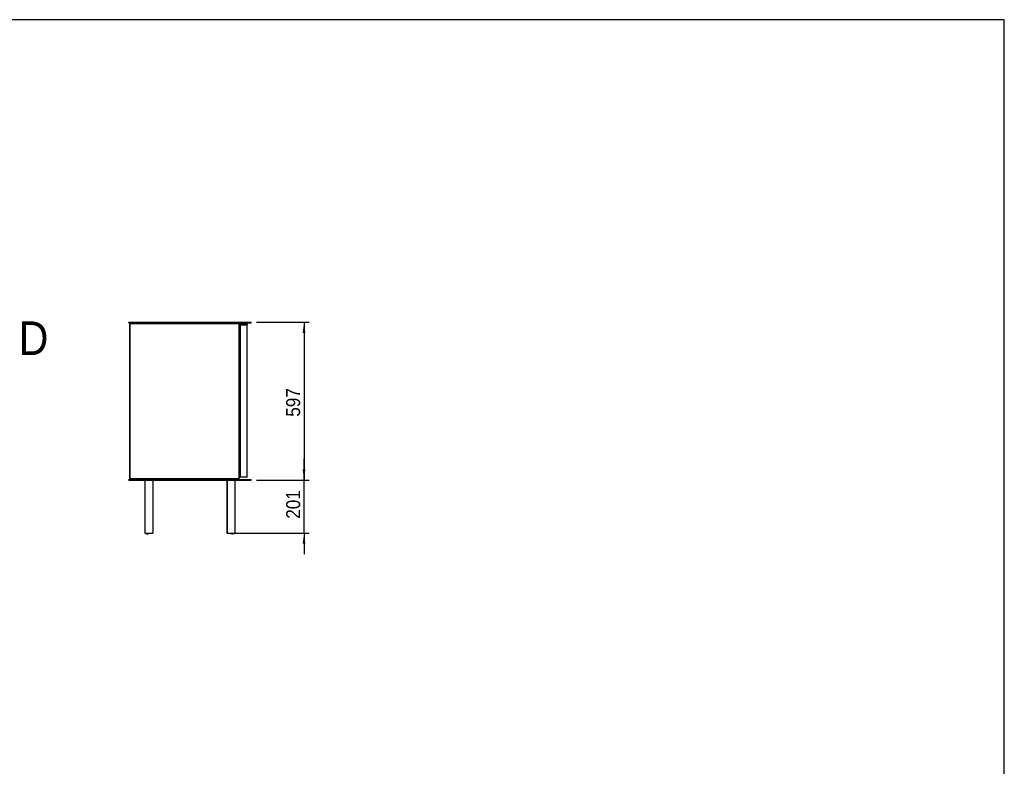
# Model space of a CAD drawing. Header units: millimetres. Extents: x 100 to 8300, y 100 to 5840.
# Tile 9 of 9: x 4576 to 8300, y 3017 to 5840. Entities that reach past the tile are written whole.
import ezdxf

# ---------------------------------------------------------------- set-up
doc = ezdxf.new("R2010")
doc.units = ezdxf.units.MM
doc.header["$LTSCALE"] = 20
doc.linetypes.add('SLD-Solido', pattern=[0])
for name, color, linetype in [('QUOTE', 1, 'SLD-Solido'), ('SCHIZZI', 9, 'Continuous'), ('SEZIONI', 9, 'SLD-Solido')]:
    doc.layers.add(name, color=color, linetype=linetype)
doc.styles.add('SLDTEXTSTYLE0', font='Gothic.ttf', dxfattribs={"width": 0.913})
doc.dimstyles.new('SLDDIMSTYLE0', dxfattribs={"dimtxt": 52.916667, "dimasz": 40, "dimexe": 0, "dimexo": 0.0625, "dimgap": 13.229167, "dimtad": 1, "dimdec": 0, "dimrnd": 1e-09, "dimzin": 12, "dimdsep": 46, "dimtxsty": 'SLDTEXTSTYLE0', "dimsah": 1, "dimcen": 0.09, "dimadec": 0, "dimazin": 3, "dimtfac": 1, "dimtdec": 0, "dimtofl": 0, "dimtmove": 0, "dimatfit": 3, "dimfxl": 0, "dimfrac": 2, "dimtolj": 1, "dimtzin": 12, "dimarcsym": 0})
doc.dimstyles.new('SLDDIMSTYLE1', dxfattribs={"dimtxt": 52.916667, "dimasz": 40, "dimexe": 0, "dimexo": 0.0625, "dimgap": 13.229167, "dimtad": 1, "dimdec": 0, "dimrnd": 1e-09, "dimzin": 12, "dimdsep": 46, "dimtxsty": 'SLDTEXTSTYLE0', "dimsah": 1, "dimcen": 0.09, "dimadec": 0, "dimazin": 3, "dimtfac": 1, "dimtmove": 0, "dimatfit": 0, "dimfxl": 0, "dimfrac": 2, "dimtolj": 1, "dimtzin": 12, "dimarcsym": 0})

# ---------------------------------------------------------------- blocks, each defined once
blk = doc.blocks.new('_D_1')
at = {"layer": 'QUOTE'}
for p, q in [((5651.3, 4099.1), (5651.3, 4179.1)), ((5471.3, 4099.1), (5671.3, 4099.1)), ((5651.3, 3898.6), (5651.3, 4099.1)), ((5388.5, 3898.6), (5671.3, 3898.6)), ((5651.3, 3898.6), (5651.3, 3818.6))]:
    blk.add_line(p, q, dxfattribs=at)
for points in [[(5651.3, 4099.1), (5656.3, 4139.1), (5646.3, 4139.1)], [(5651.3, 3898.6), (5646.3, 3858.6), (5656.3, 3858.6)]]:
    blk.add_solid(points, dxfattribs=at)
at = {"layer": 'QUOTE', "insert": (5583.7, 3952.9), "char_height": 52.92, "attachment_point": 1, "rotation": 90, "style": 'SLDTEXTSTYLE0'}
blk.add_mtext('201', dxfattribs=at)
blk = doc.blocks.new('_D_2')
at = {"layer": 'QUOTE'}
for p, q in [((5471.3, 4695.6), (5671.3, 4695.6)), ((5651.3, 4695.6), (5651.3, 4099.1)), ((5471.3, 4099.1), (5671.3, 4099.1))]:
    blk.add_line(p, q, dxfattribs=at)
for points in [[(5651.3, 4695.6), (5646.3, 4655.6), (5656.3, 4655.6)], [(5651.3, 4099.1), (5656.3, 4139.1), (5646.3, 4139.1)]]:
    blk.add_solid(points, dxfattribs=at)
at = {"layer": 'QUOTE', "insert": (5583.7, 4338.7), "char_height": 52.92, "attachment_point": 1, "rotation": 90, "style": 'SLDTEXTSTYLE0'}
blk.add_mtext('597', dxfattribs=at)

msp = doc.modelspace()

# ---------------------------------------------------------------- linework, layer by layer
for p, q in [((4988.26, 4693.57), (4988.26, 4695.57)), ((4988.26, 4695.57), (4992.26, 4695.57)), ((4988.26, 4693.57), (4992.26, 4693.57)), ((4992.26, 4695.57), (5447.26, 4695.57)), ((4992.26, 4693.57), (5447.26, 4693.57)), ((5012.76, 4693.07), (5012.76, 4690.57)), ((5012.76, 4693.07), (5386.76, 4693.07)), ((5386.76, 4693.07), (5386.76, 4690.57)), ((5447.26, 4695.57), (5451.26, 4695.57)), ((5447.26, 4693.57), (5451.26, 4693.57)), ((5451.26, 4693.57), (5451.26, 4695.57)), ((4991.76, 4690.57), (4991.76, 4104.57)), ((4991.76, 4690.57), (4992.76, 4690.57)), ((4992.76, 4690.57), (4992.76, 4104.57)), ((4993.06, 4690.57), (4993.06, 4104.57)), ((4993.06, 4690.57), (4993.16, 4690.57)), ((4993.16, 4104.57), (4993.16, 4690.57)), ((4993.16, 4690.57), (4993.59, 4690.57)), ((4993.59, 4690.57), (5000.24, 4690.57)), ((5000.24, 4690.57), (5001.77, 4690.57)), ((5001.77, 4690.57), (5007.88, 4690.57)), ((5007.88, 4690.57), (5008.64, 4690.57)), ((5008.64, 4690.57), (5014.74, 4690.57)), ((5014.74, 4690.57), (5016.27, 4690.57)), ((5016.27, 4690.57), (5022.38, 4690.57)), ((5022.38, 4690.57), (5023.14, 4690.57)), ((5023.14, 4690.57), (5029.24, 4690.57)), ((5029.24, 4690.57), (5030.77, 4690.57)), ((5030.77, 4690.57), (5036.88, 4690.57)), ((5036.88, 4690.57), (5037.64, 4690.57)), ((5037.64, 4690.57), (5043.74, 4690.57)), ((5043.74, 4690.57), (5045.27, 4690.57)), ((5045.27, 4690.57), (5051.38, 4690.57)), ((5051.38, 4690.57), (5052.14, 4690.57)), ((5052.14, 4690.57), (5058.24, 4690.57)), ((5058.24, 4690.57), (5059.77, 4690.57)), ((5059.77, 4690.57), (5065.88, 4690.57)), ((5065.88, 4690.57), (5066.64, 4690.57)), ((5066.64, 4690.57), (5072.74, 4690.57)), ((5072.74, 4690.57), (5074.27, 4690.57)), ((5074.27, 4690.57), (5080.38, 4690.57)), ((5080.38, 4690.57), (5081.14, 4690.57)), ((5081.14, 4690.57), (5087.24, 4690.57)), ((5087.24, 4690.57), (5088.77, 4690.57)), ((5088.77, 4690.57), (5094.88, 4690.57)), ((5094.88, 4690.57), (5095.64, 4690.57)), ((5095.64, 4690.57), (5101.74, 4690.57)), ((5101.74, 4690.57), (5103.27, 4690.57)), ((5103.27, 4690.57), (5109.38, 4690.57)), ((5109.38, 4690.57), (5110.14, 4690.57)), ((5110.14, 4690.57), (5116.24, 4690.57)), ((5116.24, 4690.57), (5117.77, 4690.57)), ((5117.77, 4690.57), (5123.88, 4690.57)), ((5123.88, 4690.57), (5124.64, 4690.57)), ((5124.64, 4690.57), (5130.74, 4690.57)), ((5130.74, 4690.57), (5132.27, 4690.57)), ((5132.27, 4690.57), (5138.38, 4690.57)), ((5138.38, 4690.57), (5139.14, 4690.57)), ((5139.14, 4690.57), (5145.24, 4690.57)), ((5145.24, 4690.57), (5146.77, 4690.57)), ((5146.77, 4690.57), (5152.88, 4690.57)), ((5152.88, 4690.57), (5153.64, 4690.57)), ((5153.64, 4690.57), (5159.74, 4690.57)), ((5159.74, 4690.57), (5161.27, 4690.57)), ((5161.27, 4690.57), (5167.38, 4690.57)), ((5167.38, 4690.57), (5168.14, 4690.57)), ((5168.14, 4690.57), (5174.24, 4690.57)), ((5174.24, 4690.57), (5175.77, 4690.57)), ((5175.77, 4690.57), (5181.88, 4690.57)), ((5181.88, 4690.57), (5182.64, 4690.57)), ((5182.64, 4690.57), (5188.74, 4690.57)), ((5188.74, 4690.57), (5190.27, 4690.57)), ((5190.27, 4690.57), (5196.38, 4690.57)), ((5196.38, 4690.57), (5197.14, 4690.57)), ((5197.14, 4690.57), (5203.24, 4690.57)), ((5203.24, 4690.57), (5204.77, 4690.57)), ((5204.77, 4690.57), (5210.88, 4690.57)), ((5210.88, 4690.57), (5211.64, 4690.57)), ((5211.64, 4690.57), (5217.74, 4690.57)), ((5217.74, 4690.57), (5219.27, 4690.57)), ((5219.27, 4690.57), (5225.38, 4690.57)), ((5225.38, 4690.57), (5226.14, 4690.57)), ((5226.14, 4690.57), (5232.24, 4690.57)), ((5232.24, 4690.57), (5233.77, 4690.57)), ((5233.77, 4690.57), (5239.88, 4690.57)), ((5239.88, 4690.57), (5240.64, 4690.57)), ((5240.64, 4690.57), (5246.74, 4690.57)), ((5246.74, 4690.57), (5248.27, 4690.57)), ((5248.27, 4690.57), (5254.38, 4690.57)), ((5254.38, 4690.57), (5255.14, 4690.57)), ((5255.14, 4690.57), (5261.24, 4690.57)), ((5261.24, 4690.57), (5262.77, 4690.57)), ((5262.77, 4690.57), (5268.88, 4690.57)), ((5268.88, 4690.57), (5269.64, 4690.57)), ((5269.64, 4690.57), (5275.74, 4690.57)), ((5275.74, 4690.57), (5277.27, 4690.57)), ((5277.27, 4690.57), (5283.38, 4690.57)), ((5283.38, 4690.57), (5284.14, 4690.57)), ((5284.14, 4690.57), (5290.24, 4690.57)), ((5290.24, 4690.57), (5291.77, 4690.57)), ((5291.77, 4690.57), (5297.88, 4690.57)), ((5297.88, 4690.57), (5298.64, 4690.57)), ((5298.64, 4690.57), (5304.74, 4690.57)), ((5304.74, 4690.57), (5306.27, 4690.57)), ((5306.27, 4690.57), (5312.38, 4690.57)), ((5312.38, 4690.57), (5313.14, 4690.57)), ((5313.14, 4690.57), (5319.24, 4690.57)), ((5319.24, 4690.57), (5320.77, 4690.57)), ((5320.77, 4690.57), (5326.88, 4690.57)), ((5326.88, 4690.57), (5327.64, 4690.57)), ((5327.64, 4690.57), (5333.74, 4690.57)), ((5333.74, 4690.57), (5335.27, 4690.57)), ((5335.27, 4690.57), (5341.38, 4690.57)), ((5341.38, 4690.57), (5342.14, 4690.57)), ((5342.14, 4690.57), (5348.24, 4690.57)), ((5348.24, 4690.57), (5349.77, 4690.57)), ((5349.77, 4690.57), (5355.88, 4690.57)), ((5355.88, 4690.57), (5356.64, 4690.57)), ((5356.64, 4690.57), (5362.74, 4690.57)), ((5362.74, 4690.57), (5364.27, 4690.57)), ((5364.27, 4690.57), (5370.38, 4690.57)), ((5370.38, 4690.57), (5371.14, 4690.57)), ((5371.14, 4690.57), (5377.24, 4690.57)), ((5377.24, 4690.57), (5378.77, 4690.57)), ((5378.77, 4690.57), (5384.88, 4690.57)), ((5384.88, 4690.57), (5385.64, 4690.57)), ((5385.64, 4690.57), (5391.74, 4690.57)), ((5391.74, 4690.57), (5393.27, 4690.57)), ((5393.27, 4690.57), (5399.44, 4690.57)), ((5399.44, 4690.57), (5400.17, 4690.57)), ((5400.17, 4690.57), (5404.48, 4690.57)), ((5404.48, 4690.57), (5406.36, 4690.57)), ((5406.36, 4690.57), (5406.56, 4690.57)), ((5406.36, 4104.57), (5406.36, 4690.57)), ((5406.56, 4690.57), (5406.56, 4104.57)), ((5408.56, 4109.57), (5408.56, 4685.57)), ((5408.56, 4685.57), (5409.26, 4685.57)), ((5409.26, 4686.07), (5409.26, 4688.07)), ((5409.26, 4688.07), (5411.26, 4688.07)), ((5411.26, 4686.07), (5409.26, 4686.07)), ((5409.26, 4685.57), (5409.26, 4109.57)), ((5411.39, 4685.57), (5409.26, 4685.57)), ((5411.26, 4688.07), (5422.5, 4688.07)), ((5411.26, 4686.07), (5422.5, 4686.07)), ((5414.46, 4685.57), (5411.39, 4685.57)), ((5415.31, 4685.57), (5414.46, 4685.57)), ((5421.24, 4685.57), (5415.31, 4685.57)), ((5422.77, 4685.57), (5421.24, 4685.57)), ((5422.5, 4688.07), (5423.54, 4688.07)), ((5423.54, 4686.07), (5422.5, 4686.07)), ((5429.6, 4685.57), (5422.77, 4685.57)), ((5423.54, 4688.07), (5431.27, 4688.07)), ((5423.54, 4686.07), (5431.27, 4686.07)), ((5429.76, 4685.57), (5429.6, 4685.57)), ((5435.4, 4685.57), (5429.76, 4685.57)), ((5431.27, 4688.07), (5432.06, 4688.07)), ((5432.06, 4686.07), (5431.27, 4686.07)), ((5432.06, 4688.07), (5435.79, 4688.07)), ((5432.06, 4686.07), (5435.79, 4686.07)), ((5435.68, 4685.57), (5435.4, 4685.57)), ((5435.68, 4109.57), (5435.68, 4685.57)), ((5435.79, 4688.07), (5435.96, 4688.07)), ((5435.96, 4686.07), (5435.79, 4686.07)), ((5435.96, 4688.07), (5435.96, 4686.07)), ((4988.26, 4099.07), (4988.26, 4101.07)), ((4988.26, 4101.07), (4992.26, 4101.07)), ((4988.26, 4099.07), (4992.26, 4099.07)), ((4991.76, 4104.57), (4992.76, 4104.57)), ((4992.26, 4101.07), (5447.26, 4101.07)), ((4992.26, 4099.07), (5447.26, 4099.07)), ((4993.06, 4104.57), (4993.16, 4104.57)), ((4993.16, 4104.57), (4993.59, 4104.57)), ((4993.59, 4104.57), (5000.24, 4104.57)), ((5000.24, 4104.57), (5001.77, 4104.57)), ((5001.77, 4104.57), (5007.88, 4104.57)), ((5004.26, 4104.07), (5004.26, 4101.57)), ((5004.26, 4104.07), (5395.26, 4104.07)), ((5004.26, 4101.57), (5395.26, 4101.57)), ((5007.88, 4104.57), (5008.64, 4104.57)), ((5008.64, 4104.57), (5014.74, 4104.57)), ((5014.74, 4104.57), (5016.27, 4104.57)), ((5016.27, 4104.57), (5022.38, 4104.57)), ((5022.38, 4104.57), (5023.14, 4104.57)), ((5023.14, 4104.57), (5029.24, 4104.57)), ((5029.24, 4104.57), (5030.77, 4104.57)), ((5030.77, 4104.57), (5036.88, 4104.57)), ((5036.88, 4104.57), (5037.64, 4104.57)), ((5037.64, 4104.57), (5043.74, 4104.57)), ((5043.74, 4104.57), (5045.27, 4104.57)), ((5044.63, 4101.07), (5044.63, 4101.57)), ((5044.63, 4098.57), (5044.63, 4099.07)), ((5044.76, 4098.57), (5044.63, 4098.57)), ((5044.76, 4101.57), (5044.76, 4101.07)), ((5044.76, 4099.07), (5044.76, 4098.57)), ((5044.88, 4098.57), (5044.76, 4098.57)), ((5044.88, 4101.07), (5044.88, 4101.57)), ((5044.88, 4098.57), (5044.88, 4099.07)), ((5054.88, 4098.57), (5044.88, 4098.57)), ((5045.27, 4104.57), (5051.38, 4104.57)), ((5049.51, 4098.57), (5049.51, 3898.57)), ((5049.76, 4098.57), (5049.76, 3898.57)), ((5051.38, 4104.57), (5052.14, 4104.57)), ((5052.14, 4104.57), (5058.24, 4104.57)), ((5052.66, 4104.57), (5052.66, 4104.07)), ((5384.88, 4098.57), (5054.88, 4098.57)), ((5056.86, 4104.07), (5056.86, 4104.57)), ((5058.24, 4104.57), (5059.77, 4104.57)), ((5059.77, 4104.57), (5065.88, 4104.57)), ((5065.88, 4104.57), (5066.64, 4104.57)), ((5066.64, 4104.57), (5072.74, 4104.57)), ((5072.66, 4104.57), (5072.66, 4104.07)), ((5072.74, 4104.57), (5074.27, 4104.57)), ((5074.27, 4104.57), (5080.38, 4104.57)), ((5076.86, 4104.07), (5076.86, 4104.57)), ((5079.76, 4098.57), (5079.76, 3898.57)), ((5080.38, 4104.57), (5081.14, 4104.57)), ((5081.14, 4104.57), (5087.24, 4104.57)), ((5087.24, 4104.57), (5088.77, 4104.57)), ((5087.66, 4104.57), (5087.66, 4104.07)), ((5088.77, 4104.57), (5094.88, 4104.57)), ((5091.86, 4104.07), (5091.86, 4104.57)), ((5094.88, 4104.57), (5095.64, 4104.57)), ((5095.64, 4104.57), (5101.74, 4104.57)), ((5101.74, 4104.57), (5103.27, 4104.57)), ((5103.27, 4104.57), (5109.38, 4104.57)), ((5109.38, 4104.57), (5110.14, 4104.57)), ((5110.14, 4104.57), (5116.24, 4104.57)), ((5116.24, 4104.57), (5117.77, 4104.57)), ((5117.77, 4104.57), (5123.88, 4104.57)), ((5122.66, 4104.57), (5122.66, 4104.07)), ((5123.88, 4104.57), (5124.64, 4104.57)), ((5124.64, 4104.57), (5130.74, 4104.57)), ((5126.86, 4104.07), (5126.86, 4104.57)), ((5130.74, 4104.57), (5132.27, 4104.57)), ((5132.27, 4104.57), (5138.38, 4104.57)), ((5138.38, 4104.57), (5139.14, 4104.57)), ((5139.14, 4104.57), (5145.24, 4104.57)), ((5145.24, 4104.57), (5146.77, 4104.57)), ((5146.77, 4104.57), (5152.88, 4104.57)), ((5152.88, 4104.57), (5153.64, 4104.57)), ((5153.64, 4104.57), (5159.74, 4104.57)), ((5159.74, 4104.57), (5161.27, 4104.57)), ((5161.27, 4104.57), (5167.38, 4104.57)), ((5167.38, 4104.57), (5168.14, 4104.57)), ((5168.14, 4104.57), (5174.24, 4104.57)), ((5174.24, 4104.57), (5175.77, 4104.57)), ((5175.77, 4104.57), (5181.88, 4104.57)), ((5181.88, 4104.57), (5182.64, 4104.57)), ((5182.64, 4104.57), (5188.74, 4104.57)), ((5188.74, 4104.57), (5190.27, 4104.57)), ((5190.27, 4104.57), (5196.38, 4104.57)), ((5196.38, 4104.57), (5197.14, 4104.57)), ((5197.14, 4104.57), (5203.24, 4104.57)), ((5203.24, 4104.57), (5204.77, 4104.57)), ((5204.77, 4104.57), (5210.88, 4104.57)), ((5210.88, 4104.57), (5211.64, 4104.57)), ((5211.64, 4104.57), (5217.74, 4104.57)), ((5217.66, 4104.57), (5217.66, 4104.07)), ((5217.74, 4104.57), (5219.27, 4104.57)), ((5219.27, 4104.57), (5225.38, 4104.57)), ((5221.86, 4104.07), (5221.86, 4104.57)), ((5225.38, 4104.57), (5226.14, 4104.57)), ((5226.14, 4104.57), (5232.24, 4104.57)), ((5232.24, 4104.57), (5233.77, 4104.57)), ((5233.77, 4104.57), (5239.88, 4104.57)), ((5239.88, 4104.57), (5240.64, 4104.57)), ((5240.64, 4104.57), (5246.74, 4104.57)), ((5246.74, 4104.57), (5248.27, 4104.57)), ((5248.27, 4104.57), (5254.38, 4104.57)), ((5254.38, 4104.57), (5255.14, 4104.57)), ((5255.14, 4104.57), (5261.24, 4104.57)), ((5261.24, 4104.57), (5262.77, 4104.57)), ((5262.77, 4104.57), (5268.88, 4104.57)), ((5268.88, 4104.57), (5269.64, 4104.57)), ((5269.64, 4104.57), (5275.74, 4104.57)), ((5275.74, 4104.57), (5277.27, 4104.57)), ((5277.27, 4104.57), (5283.38, 4104.57)), ((5283.38, 4104.57), (5284.14, 4104.57)), ((5284.14, 4104.57), (5290.24, 4104.57)), ((5290.24, 4104.57), (5291.77, 4104.57)), ((5291.77, 4104.57), (5297.88, 4104.57)), ((5297.88, 4104.57), (5298.64, 4104.57)), ((5298.64, 4104.57), (5304.74, 4104.57)), ((5304.74, 4104.57), (5306.27, 4104.57)), ((5306.27, 4104.57), (5312.38, 4104.57)), ((5312.38, 4104.57), (5313.14, 4104.57)), ((5312.66, 4104.57), (5312.66, 4104.07)), ((5313.14, 4104.57), (5319.24, 4104.57)), ((5316.86, 4104.07), (5316.86, 4104.57)), ((5319.24, 4104.57), (5320.77, 4104.57)), ((5320.77, 4104.57), (5326.88, 4104.57)), ((5326.88, 4104.57), (5327.64, 4104.57)), ((5327.64, 4104.57), (5333.74, 4104.57)), ((5333.74, 4104.57), (5335.27, 4104.57)), ((5335.27, 4104.57), (5341.38, 4104.57)), ((5341.38, 4104.57), (5342.14, 4104.57)), ((5342.14, 4104.57), (5348.24, 4104.57)), ((5347.66, 4104.57), (5347.66, 4104.07)), ((5348.24, 4104.57), (5349.77, 4104.57)), ((5349.77, 4104.57), (5355.88, 4104.57)), ((5351.86, 4104.07), (5351.86, 4104.57)), ((5355.88, 4104.57), (5356.64, 4104.57)), ((5356.64, 4104.57), (5362.74, 4104.57)), ((5359.76, 4098.57), (5359.76, 3898.57)), ((5360.01, 4098.57), (5360.01, 3898.57)), ((5362.66, 4104.57), (5362.66, 4104.07)), ((5362.74, 4104.57), (5364.27, 4104.57)), ((5364.27, 4104.57), (5370.38, 4104.57)), ((5366.86, 4104.07), (5366.86, 4104.57)), ((5370.38, 4104.57), (5371.14, 4104.57)), ((5371.14, 4104.57), (5377.24, 4104.57)), ((5377.24, 4104.57), (5378.77, 4104.57)), ((5378.77, 4104.57), (5384.88, 4104.57)), ((5382.66, 4104.57), (5382.66, 4104.07)), ((5384.88, 4104.57), (5385.64, 4104.57)), ((5394.88, 4098.57), (5384.88, 4098.57)), ((5385.64, 4104.57), (5391.74, 4104.57)), ((5386.86, 4104.07), (5386.86, 4104.57)), ((5390.01, 4098.57), (5390.01, 3898.57)), ((5391.74, 4104.57), (5393.27, 4104.57)), ((5393.27, 4104.57), (5399.44, 4104.57)), ((5394.88, 4101.07), (5394.88, 4101.57)), ((5394.88, 4098.57), (5394.88, 4099.07)), ((5395.26, 4104.07), (5395.26, 4101.57)), ((5399.44, 4104.57), (5400.17, 4104.57)), ((5400.17, 4104.57), (5404.48, 4104.57)), ((5404.48, 4104.57), (5406.36, 4104.57)), ((5406.36, 4104.57), (5406.56, 4104.57)), ((5408.56, 4109.57), (5409.26, 4109.57)), ((5411.39, 4109.57), (5409.26, 4109.57)), ((5414.46, 4109.57), (5411.39, 4109.57)), ((5415.31, 4109.57), (5414.46, 4109.57)), ((5421.24, 4109.57), (5415.31, 4109.57)), ((5422.77, 4109.57), (5421.24, 4109.57)), ((5429.6, 4109.57), (5422.77, 4109.57)), ((5429.76, 4109.57), (5429.6, 4109.57)), ((5435.4, 4109.57), (5429.76, 4109.57)), ((5430.52, 4101.13), (5430.52, 4101.07)), ((5430.53, 4101.13), (5430.53, 4101.07)), ((5433.59, 4101.07), (5433.59, 4101.13)), ((5433.6, 4101.07), (5433.6, 4101.13)), ((5435.68, 4109.57), (5435.4, 4109.57)), ((5447.26, 4101.07), (5451.26, 4101.07)), ((5447.26, 4099.07), (5451.26, 4099.07)), ((5451.26, 4099.07), (5451.26, 4101.07)), ((5049.51, 3898.57), (5049.76, 3898.57)), ((5049.76, 3898.57), (5079.76, 3898.57)), ((5052.51, 3898.57), (5052.51, 3897.07)), ((5052.52, 3897.07), (5052.51, 3897.07)), ((5052.69, 3897.07), (5052.52, 3897.07)), ((5052.76, 3897.07), (5052.69, 3897.07)), ((5052.76, 3898.57), (5052.76, 3897.07)), ((5052.77, 3897.07), (5052.76, 3897.07)), ((5052.94, 3897.07), (5052.77, 3897.07)), ((5053.2, 3897.07), (5052.94, 3897.07)), ((5053.8, 3897.07), (5053.2, 3897.07)), ((5054.45, 3897.07), (5053.8, 3897.07)), ((5061.07, 3897.07), (5054.45, 3897.07)), ((5061.72, 3897.07), (5061.07, 3897.07)), ((5062.32, 3897.07), (5061.72, 3897.07)), ((5062.57, 3897.07), (5062.32, 3897.07)), ((5062.97, 3897.07), (5062.41, 3896.93)), ((5062.75, 3897.07), (5062.57, 3897.07)), ((5062.76, 3897.07), (5062.75, 3897.07)), ((5062.76, 3897.07), (5062.76, 3898.57)), ((5062.97, 3897.07), (5062.76, 3897.07)), ((5063.62, 3897.07), (5062.97, 3897.07)), ((5064.22, 3897.07), (5063.62, 3897.07)), ((5064.47, 3897.07), (5064.22, 3897.07)), ((5064.65, 3897.07), (5064.47, 3897.07)), ((5064.66, 3897.07), (5064.65, 3897.07)), ((5064.66, 3897.07), (5064.66, 3898.57)), ((5359.76, 3898.57), (5360.01, 3898.57)), ((5360.01, 3898.57), (5390.01, 3898.57)), ((5374.86, 3898.57), (5374.86, 3897.07)), ((5374.87, 3897.07), (5374.86, 3897.07)), ((5375.04, 3897.07), (5374.87, 3897.07)), ((5375.3, 3897.07), (5375.04, 3897.07)), ((5375.9, 3897.07), (5375.3, 3897.07)), ((5376.55, 3897.07), (5375.9, 3897.07)), ((5377.01, 3897.07), (5376.55, 3897.07)), ((5377.01, 3898.57), (5377.01, 3897.07)), ((5377.02, 3897.07), (5377.01, 3897.07)), ((5377.19, 3897.07), (5377.02, 3897.07)), ((5377.45, 3897.07), (5377.19, 3897.07)), ((5378.05, 3897.07), (5377.45, 3897.07)), ((5378.7, 3897.07), (5378.05, 3897.07)), ((5385.32, 3897.07), (5378.7, 3897.07)), ((5381.64, 3896.08), (5380.84, 3896.11)), ((5385.97, 3897.07), (5385.32, 3897.07)), ((5386.57, 3897.07), (5385.97, 3897.07)), ((5386.82, 3897.07), (5386.57, 3897.07)), ((5387, 3897.07), (5386.82, 3897.07)), ((5387.01, 3897.07), (5387, 3897.07)), ((5387.01, 3897.07), (5387.01, 3898.57))]:
    msp.add_line(p, q)
at = {"flags": 128}
for points in [[(5052.69, 3897.07), (5053.86, 3896.67), (5053.99, 3896.63)], [(5377.66, 3896.82), (5377.37, 3896.88), (5376.55, 3897.07)], [(5380.81, 3896.11), (5381.76, 3896.07), (5381.88, 3896.07)]]:
    msp.add_lwpolyline(points, dxfattribs=at)
for centre, radius, start, end in [((5057.51, 3909.07), 13, 247.38014, 270.55093), ((5057.51, 3909.07), 13, 247.43005, 269.47092), ((5057.76, 3909.07), 13, 247.38014, 292.61986), ((5057.76, 3909.07), 13, 247.43005, 292.56995), ((5057.76, 3909.07), 12.93, 248.13975, 291.86025), ((5057.76, 3909.07), 12.84, 249.19142, 290.80858), ((5057.76, 3909.07), 12.64, 251.72847, 288.27153), ((5057.76, 3909.07), 12.45, 254.59184, 285.40816), ((5059.66, 3909.07), 13, 265.81038, 292.61986), ((5059.66, 3909.07), 13, 265.9514, 292.56995), ((5059.66, 3909.07), 12.93, 267.91675, 291.86025), ((5059.66, 3909.07), 12.84, 270.69837, 290.80858), ((5059.66, 3909.07), 12.64, 276.81206, 288.27153), ((5379.86, 3909.07), 13, 247.38014, 274.74222), ((5379.86, 3909.07), 13, 247.43005, 274.61789), ((5379.86, 3909.07), 12.93, 248.13975, 272.88517), ((5379.86, 3909.07), 12.84, 249.19142, 270.43379), ((5379.86, 3909.07), 12.64, 251.72847, 265.05583), ((5382.01, 3909.07), 13, 247.38014, 292.61986), ((5382.01, 3909.07), 13, 247.43005, 292.56995), ((5382.01, 3909.07), 12.93, 248.13975, 291.86025), ((5382.01, 3909.07), 12.84, 249.19142, 290.80858), ((5382.01, 3909.07), 12.64, 251.72847, 288.27153), ((5382.01, 3909.07), 12.45, 254.59184, 285.40816)]:
    msp.add_arc(centre, radius, start, end)
at = {"layer": 'SCHIZZI'}
for p, q in [((8299.61, 5840), (100, 5840)), ((8300, 100), (8299.61, 5840))]:
    msp.add_line(p, q, dxfattribs=at)

# ---------------------------------------------------------------- texts
at = {"layer": 'SEZIONI', "insert": (4572.33, 4699.01), "char_height": 127, "attachment_point": 1, "style": 'SLDTEXTSTYLE0'}
msp.add_mtext('D', dxfattribs=at)

# ---------------------------------------------------------------- dimensions: what is measured, and where the dimension line sits
at = {"layer": 'QUOTE'}
for p1, dimstyle, picture, middle in [((5451.25872317, 4695.57223642), 'SLDDIMSTYLE0', '_D_2', (5651.25872317, 4397.32223642)), ((5368.54551973, 3898.57223642), 'SLDDIMSTYLE1', '_D_1', (5651.25872317, 4011.57116466))]:
    dim = msp.add_linear_dim(base=(5651.25872317, 4099.07223642), p1=p1, p2=(5451.25872317, 4099.07223642), angle=90, dimstyle=dimstyle, dxfattribs=at)
    dim.commit()
    dim.dimension.update_dxf_attribs({"geometry": picture, "text_midpoint": middle, "dimtype": 160})

doc.saveas('drawing.dxf')
